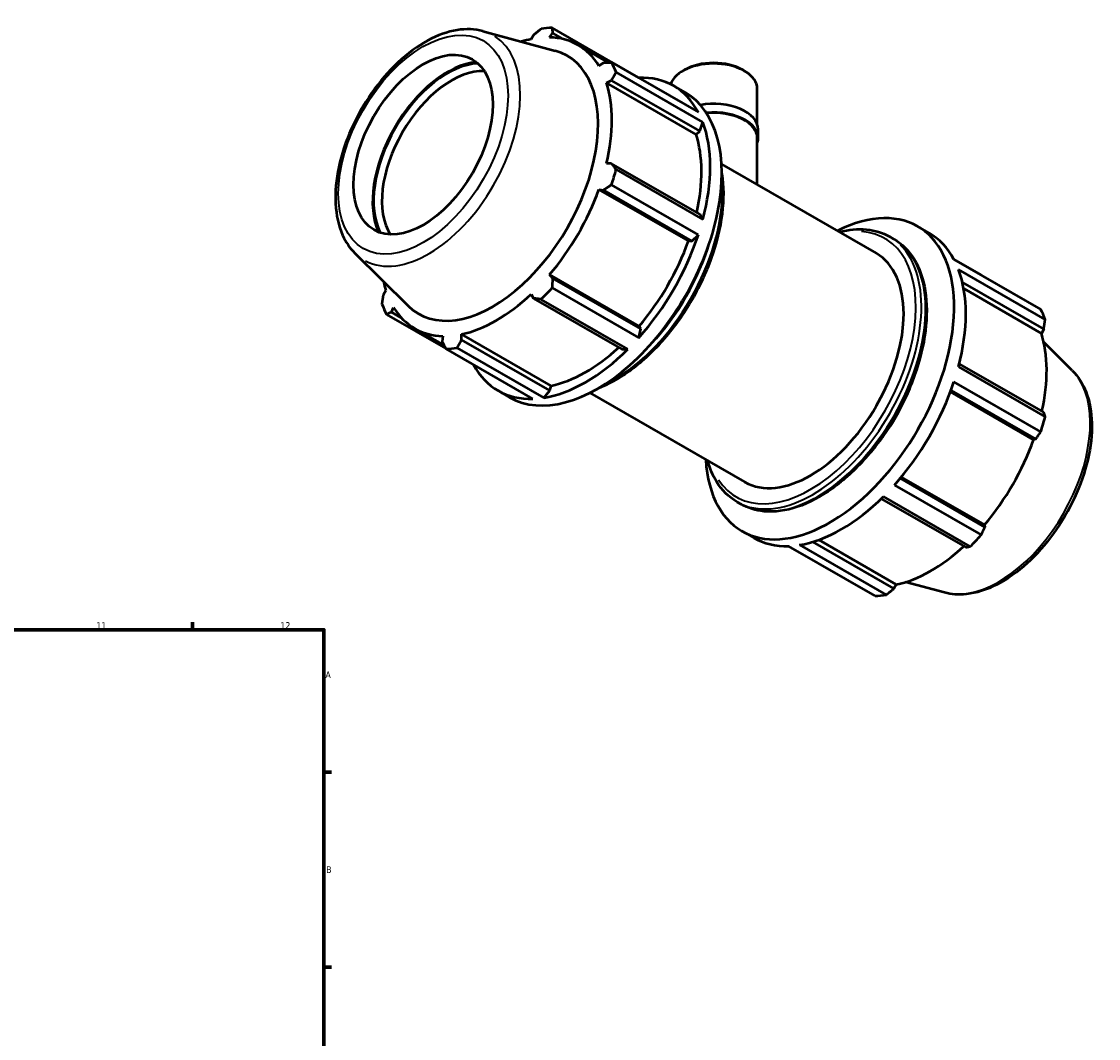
# Model space of a CAD drawing. Header units: millimetres. Extents: x 0 to 1116, y -24 to 901.
# Tile 8 of 8: x 706 to 1116, y 418 to 806. Entities that reach past the tile are written whole.
import ezdxf

# ---------------------------------------------------------------- set-up
doc = ezdxf.new("R2010")
doc.units = ezdxf.units.MM
for name, color, linetype, lineweight in [('Border (ISO)', 7, 'Continuous', 70), ('Visible (ISO)', 7, 'Continuous', 50), ('Visible Narrow (ISO)', 7, 'Continuous', 35)]:
    doc.layers.add(name, color=color, linetype=linetype, lineweight=lineweight)
doc.styles.add('Note Text (ISO)', font='tahoma.ttf')

# ---------------------------------------------------------------- blocks, each defined once
blk = doc.blocks.new('Borders Default Border')
at = {"layer": 'Border (ISO)'}
for p, q in [((770.92, 574), (770.92, 576.9)), ((821, 519.75), (823.9, 519.75)), ((821, 445.5), (823.9, 445.5))]:
    blk.add_line(p, q, dxfattribs=at)
at = {"layer": 'Border (ISO)', "flags": 128}
blk.add_lwpolyline([(20, 20), (20, 574), (821, 574), (821, 20), (20, 20)], dxfattribs=at)
at = {"layer": 'Border (ISO)', "color": 232, "true_color": 0xca0064, "char_height": 2.5, "attachment_point": 7, "style": 'Note Text (ISO)'}
for s, insert in [('11', (734.37, 574.4)), ('12', (804.46, 574.4)), ('A', (821.59, 555.62)), ('B', (821.89, 481.37))]:
    blk.add_mtext(s, dxfattribs=dict(at, insert=insert))

msp = doc.modelspace()

# ---------------------------------------------------------------- linework, layer by layer
at = {"layer": 'Visible (ISO)'}
for p, q in [((881.545, 802.108), (909.076, 794.641)), ((900.787, 800.596), (899.897, 799.048)), ((906.993, 799.736), (908.111, 801.306)), ((940.957, 784.359), (907.904, 803.393)), ((908.111, 801.306), (911.907, 799.12)), ((917.743, 796.832), (929.312, 790.17)), ((927.452, 790.082), (925.73, 788.863)), ((930.59, 790.228), (963.643, 771.194)), ((965.357, 767.398), (932.303, 786.432)), ((940.999, 784.234), (940.957, 784.359)), ((958.378, 787.322), (957.67, 786.911)), ((980.563, 787.322), (981.271, 786.911)), ((928.669, 782.351), (930.486, 783.36)), ((962.8, 762.697), (928.669, 782.351)), ((930.486, 783.36), (964.155, 763.972)), ((954.214, 781.242), (958.641, 778.693)), ((986.095, 766.557), (986.095, 780.168)), ((964.155, 763.972), (965.357, 767.398)), ((962.8, 762.697), (964.155, 763.972)), ((986.427, 761.362), (986.427, 764.633)), ((986.095, 743.554), (986.095, 761.362)), ((930.486, 751.735), (928.669, 751.715)), ((964.155, 732.347), (930.486, 751.735)), ((972.483, 751.393), (1031.434, 717.445)), ((932.303, 749.338), (965.357, 730.304)), ((963.643, 724.535), (930.59, 743.569)), ((959.861, 722.164), (925.73, 741.819)), ((925.73, 741.819), (927.452, 741.52)), ((927.452, 741.52), (961.121, 722.131)), ((965.357, 730.304), (964.155, 732.347)), ((1047.17, 727.712), (1051.597, 725.163)), ((959.861, 722.164), (961.121, 722.131)), ((961.121, 722.131), (963.643, 724.535)), ((1036.507, 723.801), (1038.074, 722.899)), ((832.821, 717.498), (853.098, 697.434)), ((1071.393, 709.246), (1060.948, 715.261)), ((1061.026, 715.115), (1094.079, 696.081)), ((1095.792, 692.285), (1062.739, 711.319)), ((941.124, 689.711), (906.993, 709.365)), ((908.111, 708.02), (906.993, 709.365)), ((941.78, 688.631), (908.111, 708.02)), ((1064.249, 706.331), (1095.207, 688.504)), ((844.628, 703.319), (843.734, 701.778)), ((899.897, 701.881), (900.787, 700.294)), ((907.904, 704.275), (940.957, 685.241)), ((1064.728, 704), (1094.313, 686.963)), ((900.787, 700.294), (934.455, 680.905)), ((936.821, 680.878), (903.768, 699.913)), ((844.861, 694.201), (867.473, 681.18)), ((846.768, 695.057), (847.567, 696.807)), ((850.473, 692.923), (846.768, 695.057)), ((941.78, 688.631), (941.124, 689.711)), ((855.554, 688.838), (866.89, 682.31)), ((866.304, 685.934), (866.109, 683.832)), ((907.53, 666.967), (873.399, 686.622)), ((873.434, 684.543), (873.399, 686.622)), ((940.957, 685.241), (941.78, 688.631)), ((1095.207, 688.504), (1094.313, 686.963)), ((871.684, 681.437), (904.737, 662.403)), ((907.103, 665.154), (873.434, 684.543)), ((1106.119, 672.784), (1095.241, 683.549)), ((900.601, 662.002), (867.548, 681.036)), ((934.455, 680.905), (936.821, 680.878)), ((1062.739, 674.225), (1095.792, 655.191)), ((1095.207, 656.879), (1063.042, 675.402)), ((887.344, 665.119), (891.77, 662.57)), ((904.737, 662.403), (907.103, 665.154)), ((907.103, 665.154), (907.53, 666.967)), ((1059.697, 664.672), (1091.374, 646.43)), ((1059.908, 665.244), (1092.173, 646.664)), ((1094.079, 649.422), (1061.026, 668.456)), ((922.33, 664.301), (981.281, 630.353)), ((1092.173, 646.664), (1091.374, 646.43)), ((1040.963, 632.217), (1072.637, 613.977)), ((1038.34, 629.162), (1071.393, 610.128)), ((1072.832, 613.163), (1040.568, 631.742)), ((1033.345, 623.959), (1065.507, 605.438)), ((1067.257, 605.765), (1034.204, 624.799)), ((978.33, 622.775), (979.897, 621.872)), ((980.3, 611.589), (984.727, 609.04)), ((1072.637, 613.977), (1072.832, 613.163)), ((1038.154, 589.686), (1007.214, 607.504)), ((1009.484, 608.256), (1039.043, 591.234)), ((1031.037, 586.889), (997.984, 605.923)), ((1002.12, 606.324), (1035.173, 587.29)), ((1039.043, 591.234), (1038.154, 589.686)), ((1057.396, 588.174), (1042.625, 592.18))]:
    msp.add_line(p, q, dxfattribs=at)
for centre, major_axis, ratio, start_param, end_param in [((887.726, 742.215), (33.435, 58.061), 0.5780931, 0.3435016, 0.4380292), ((886.648, 742.835), (-31.095, -53.997), 0.5780931, 3.6196245, 3.7038459), ((886.648, 742.835), (31.095, 53.997), 0.5780931, 5.975819, 6.5866842), ((885.367, 743.573), (28.312, 49.164), 0.5780931, 2.9904271, 6.4343509), ((868.03, 753.557), (-20.097, -34.899), 0.5780931, 3.5248622, 5.8999158), ((868.03, 753.557), (19.837, 34.447), 0.5780931, 0.3579108, 2.7836819), ((887.726, 742.215), (33.435, 58.061), 0.5780931, 5.8412887, 5.9358163), ((969.47, 780.168), (-16.625, 0), 0.5758617, 3.1415927, 6.107518), ((969.47, 780.983), (-15.627, 0), 0.5758617, 3.9231383, 5.5016397), ((869.621, 752.64), (-18.714, -32.497), 0.5780931, 3.4335074, 5.9912706), ((920.779, 723.181), (33.435, 58.061), 0.5780931, 5.9358163, 6.6266869), ((886.648, 742.835), (31.095, 53.997), 0.5780931, 5.1904208, 5.8012861), ((925.205, 720.631), (-33.435, -58.061), 0.5780931, 0, 3.1415927), ((969.47, 764.633), (16.957, 0), 0.5758617, 0, 1.8734228), ((969.47, 761.362), (16.957, 0), 0.5758617, 6.0848308, 8.0194198), ((920.779, 723.181), (33.435, 58.061), 0.5780931, 5.1504181, 5.8412887), ((969.47, 761.362), (16.625, 0), 0.5758617, 0, 1.7322957), ((920.779, 723.181), (31.095, 53.997), 0.5780931, 5.2072079, 5.8012861), ((887.726, 742.215), (-33.435, -58.061), 0.5780931, 1.9142979, 2.0088255), ((886.648, 742.835), (31.095, 53.997), 0.5780931, 4.4050227, 5.0158879), ((1013.735, 669.651), (-33.435, -58.061), 0.5780931, 5.5604511, 10.1475122), ((920.779, 723.181), (33.435, 58.061), 0.5780931, 4.36502, 5.0558906), ((920.779, 723.181), (31.095, 53.997), 0.5780931, 4.4050227, 5.0158879), ((1018.162, 667.102), (33.435, 58.061), 0.5780931, 5.9358163, 6.2831853), ((1006.358, 673.899), (25.076, 43.546), 0.5780931, 3.1415927, 6.2831853), ((1018.162, 667.102), (33.435, 58.061), 0.5780931, 5.1504181, 5.8412887), ((886.648, 742.835), (-31.095, -53.997), 0.5780931, 5.7209321, 5.8012861), ((886.648, 742.835), (31.095, 53.997), 0.5780931, 3.6196245, 4.2304897), ((887.726, 742.215), (-33.435, -58.061), 0.5780931, 1.1288997, 1.2234273), ((887.726, 742.215), (-33.435, -58.061), 0.5780931, 5.8412887, 5.9358163), ((886.648, 742.835), (-31.095, -53.997), 0.5780931, 5.975819, 6.5866842), ((1051.215, 648.067), (33.435, 58.061), 0.5780931, 5.8412887, 5.9358163), ((1052.292, 647.447), (-31.095, -53.997), 0.5780931, 2.0656152, 2.6596934), ((887.726, 742.215), (-33.435, -58.061), 0.5780931, 0.3435016, 0.4380292), ((920.779, 723.181), (31.095, 53.997), 0.5780931, 3.6196245, 4.213542), ((920.779, 723.181), (33.435, 58.061), 0.5780931, 3.5796218, 4.2704924), ((920.779, 723.181), (-33.435, -58.061), 0.5780931, 5.9396837, 6.6266869), ((1013.735, 669.651), (-25.076, -43.546), 0.5780931, 1.2492324, 1.8923602), ((1018.162, 667.102), (33.435, 58.061), 0.5780931, 4.36502, 5.0558906), ((1051.215, 648.067), (-33.435, -58.061), 0.5780931, 1.9142979, 2.0088255), ((1052.292, 647.447), (-31.095, -53.997), 0.5780931, 1.26343, 1.8742952), ((1018.162, 667.102), (33.435, 58.061), 0.5780931, 3.5796218, 4.2704924), ((1018.162, 667.102), (-33.435, -58.061), 0.5780931, 0, 0.3435016), ((1051.215, 648.067), (-33.435, -58.061), 0.5780931, 1.1288997, 1.2234273), ((1052.292, 647.447), (-31.095, -53.997), 0.5780931, 0.4780318, 1.0719493), ((1051.215, 648.067), (-33.435, -58.061), 0.5780931, 0.3435016, 0.4380292)]:
    msp.add_ellipse(centre, major_axis=major_axis, ratio=ratio, start_param=start_param, end_param=end_param, dxfattribs=at)
msp.add_ellipse((858.808, 758.867), major_axis=(18.714, 32.497), ratio=0.5780931, dxfattribs=at)
for points, knots in [([(881.545, 802.108), (878.481, 802.939), (875.177, 803.048), (868.101, 801.919), (864.305, 800.542), (856.665, 796.389), (852.822, 793.547), (845.586, 786.75), (842.192, 782.797), (836.178, 774.196), (833.554, 769.553), (829.314, 760.011), (827.698, 755.115), (825.648, 745.505), (825.218, 740.795), (825.671, 732.012), (826.553, 727.935), (829.314, 721.756), (830.883, 719.416), (832.821, 717.498)], [5.6508865, 5.6508865, 5.6508865, 5.6508865, 5.9375323, 5.9375323, 6.2552526, 6.2552526, 6.5877037, 6.5877037, 6.9195397, 6.9195397, 7.2496192, 7.2496192, 7.5797848, 7.5797848, 7.9117999, 7.9117999, 8.2439261, 8.2439261, 8.4901479, 8.4901479, 8.4901479, 8.4901479]), ([(972.582, 747.874), (972.586, 747.849), (972.59, 747.824), (973.345, 743.116), (973.369, 737.922), (971.997, 727.005), (970.597, 721.282), (966.53, 709.897), (963.865, 704.237), (957.541, 693.537), (953.884, 688.5), (945.933, 679.543), (941.64, 675.626), (933.336, 669.678), (929.349, 667.482), (925.423, 665.981)], [1.4009355, 1.4009355, 1.4009355, 1.4009355, 1.4026721, 1.4026721, 1.7261331, 1.7261331, 2.0503753, 2.0503753, 2.3738899, 2.3738899, 2.6971196, 2.6971196, 3.0207092, 3.0207092, 3.3075861, 3.3075861, 3.3075861, 3.3075861]), ([(1017.357, 725.551), (1020.951, 726.515), (1024.452, 726.858), (1030.908, 726.238), (1033.876, 725.316), (1036.507, 723.801)], [6.54328992, 6.54328992, 6.54328992, 6.54328992, 6.80957934, 6.80957934, 7.06664976, 7.06664976, 7.06664976, 7.06664976]), ([(1038.074, 722.899), (1041.191, 721.104), (1043.823, 718.48), (1047.908, 711.821), (1049.327, 707.746), (1050.808, 698.507), (1050.832, 693.314), (1049.461, 682.397), (1048.061, 676.673), (1043.993, 665.288), (1041.329, 659.628), (1035.005, 648.929), (1031.348, 643.891), (1023.397, 634.935), (1019.104, 631.018), (1010.29, 624.705), (1005.771, 622.312), (996.953, 619.337), (992.651, 618.749), (985.496, 619.435), (982.528, 620.358), (979.897, 621.872)], [0.7834645, 0.7834645, 0.7834645, 0.7834645, 1.0880593, 1.0880593, 1.4026721, 1.4026721, 1.7261331, 1.7261331, 2.0503753, 2.0503753, 2.3738899, 2.3738899, 2.6971196, 2.6971196, 3.0207092, 3.0207092, 3.3450175, 3.3450175, 3.6679867, 3.6679867, 3.9250571, 3.9250571, 3.9250571, 3.9250571]), ([(1106.119, 672.784), (1108.376, 670.551), (1110.128, 667.749), (1112.704, 661.061), (1113.419, 657.088), (1113.662, 648.395), (1113.132, 643.645), (1110.886, 633.974), (1109.17, 629.055), (1104.749, 619.536), (1102.05, 614.936), (1095.926, 606.48), (1092.502, 602.624), (1085.22, 596.027), (1081.362, 593.292), (1073.538, 589.275), (1069.569, 587.991), (1062.838, 587.278), (1060.027, 587.46), (1057.396, 588.174)], [0.9346301, 0.9346301, 0.9346301, 0.9346301, 1.2212759, 1.2212759, 1.5389962, 1.5389962, 1.8714473, 1.8714473, 2.2032833, 2.2032833, 2.5333628, 2.5333628, 2.8635284, 2.8635284, 3.1955435, 3.1955435, 3.5276697, 3.5276697, 3.7738915, 3.7738915, 3.7738915, 3.7738915]), ([(978.33, 622.775), (975.213, 624.57), (972.581, 627.194), (969.129, 632.822), (968.002, 635.509), (967.205, 638.459)], [3.92505711, 3.92505711, 3.92505711, 3.92505711, 4.229652, 4.229652, 4.44841695, 4.44841695, 4.44841695, 4.44841695])]:
    msp.add_open_spline(points, degree=3, knots=knots, dxfattribs=at)
for points, weights in [([(900.787, 800.596), (902.241, 801.773), (903.768, 802.992)], [1.00277838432, 1.00179720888, 1]), ([(907.904, 803.393), (908.003, 802.332), (908.111, 801.306)], [1, 1.00179720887, 1.00277838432]), ([(927.452, 790.082), (928.983, 790.157), (930.59, 790.228)], [1.00277838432, 1.00179720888, 1]), ([(932.303, 786.432), (931.37, 784.868), (930.486, 783.36)], [1, 1.00179720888, 1.00277838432]), ([(930.486, 751.735), (931.37, 750.564), (932.303, 749.338)], [1.00277838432, 1.00179720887, 1]), ([(930.59, 743.569), (928.983, 742.527), (927.452, 741.52)], [1, 1.00179720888, 1.00277838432]), ([(908.111, 708.02), (908.003, 706.189), (907.904, 704.275)], [1.00277838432, 1.00179720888, 1]), ([(1071.467, 709.102), (1071.43, 709.174), (1071.393, 709.246)], [1.00017901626, 1.00009054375, 1]), ([(843.148, 697.997), (843.441, 699.929), (843.734, 701.778)], [1, 1.00179720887, 1.00277838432]), ([(903.768, 699.913), (902.241, 700.111), (900.787, 700.294)], [1, 1.00179720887, 1.00277838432]), ([(846.768, 695.057), (845.828, 694.641), (844.861, 694.201)], [1.00277838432, 1.00179720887, 1]), ([(1095.207, 688.504), (1095.5, 690.353), (1095.792, 692.285)], [1.00277838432, 1.00179720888, 1]), ([(867.548, 681.036), (866.808, 682.466), (866.109, 683.832)], [1, 1.00179720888, 1.00277838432]), ([(873.434, 684.543), (872.571, 683.025), (871.684, 681.437)], [1.00277838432, 1.00179720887, 1]), ([(1095.792, 655.191), (1095.5, 656.049), (1095.207, 656.879)], [1, 1.00179720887, 1.00277838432]), ([(1092.173, 646.664), (1093.113, 648.011), (1094.079, 649.422)], [1.00277838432, 1.00179720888, 1]), ([(1071.393, 610.128), (1072.133, 611.673), (1072.832, 613.163)], [1, 1.00179720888, 1.00277838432]), ([(1065.507, 605.438), (1066.37, 605.595), (1067.257, 605.765)], [1.00277838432, 1.00179720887, 1]), ([(1035.173, 587.29), (1036.7, 588.509), (1038.154, 589.686)], [1, 1.00179720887, 1.00277838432])]:
    msp.add_rational_spline(points, weights, degree=2, dxfattribs=at)
at = {"layer": 'Visible Narrow (ISO)'}
msp.add_ellipse((858.808, 758.867), major_axis=(22.812, 39.614), ratio=0.5780931, dxfattribs=at)
for centre, major_axis, start_param, end_param in [((860.909, 757.658), (24.643, 42.793), 3.1626232, 6.2621547), ((931.522, 716.994), (-29.089, -50.513), 0.7753669, 2.3662258), ((1006.358, 673.899), (28.34, 49.213), 2.8624889, 6.5622891), ((929.955, 717.896), (29.089, 50.513), 4.3191375, 5.1056405), ((1007.418, 673.288), (-29.089, -50.513), 0.1570796, 2.984513), ((1008.986, 672.386), (29.089, 50.513), 3.2986723, 6.1261057), ((1078.032, 632.624), (24.643, 42.793), 3.4347213, 5.9900566)]:
    msp.add_ellipse(centre, major_axis=major_axis, ratio=0.5780931, start_param=start_param, end_param=end_param, dxfattribs=at)

# ---------------------------------------------------------------- block references
msp.add_blockref('Borders Default Border', (0, 0))

doc.saveas('drawing.dxf')
